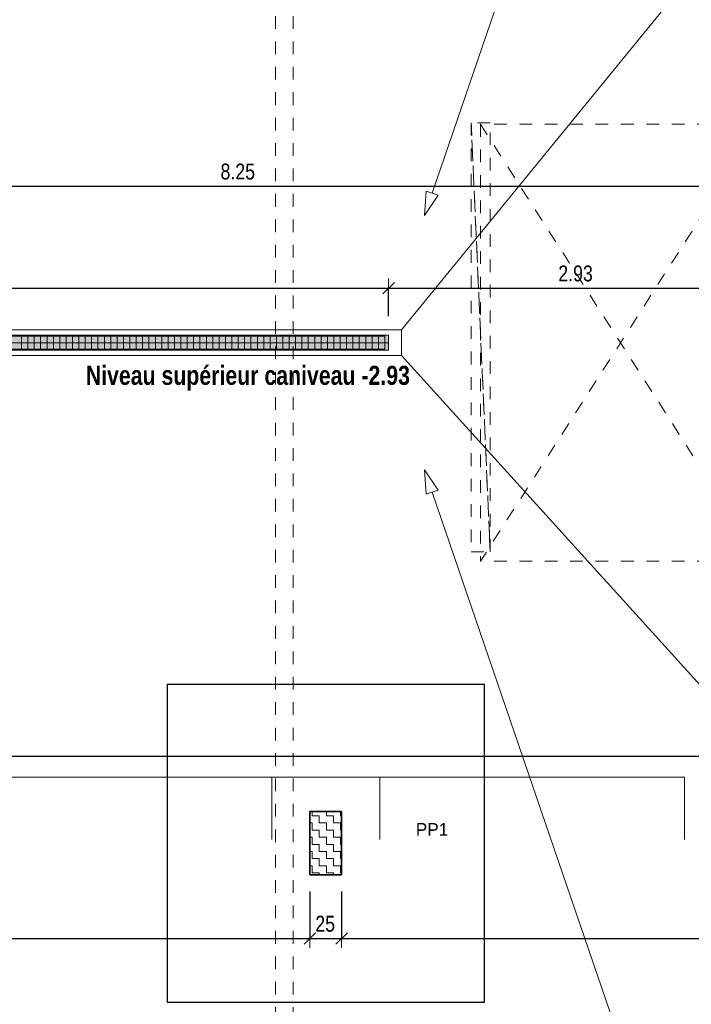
# Model space of a CAD drawing. Header units: metres. Extents: x -75 to 65, y -68 to 92.
# Tile 11 of 32: x 12.27 to 17.56, y -3 to 4.75. Entities that reach past the tile are written whole.
import ezdxf

# ---------------------------------------------------------------- set-up
doc = ezdxf.new("R2010")
doc.units = ezdxf.units.M
doc.header["$LTSCALE"] = 0.1
doc.header["$PDMODE"] = 65
for name, pattern in [('AUSGEZOGEN', [0]), ('STRICHLINIE2_S3', [0.25, 0.2, -0.05]), ('STRICHLINIE_S4', [0.275, 0.175, -0.05, 0, -0.05]), ('VERDECKT2_S2', [0.165, 0.125, -0.04])]:
    doc.linetypes.add(name, pattern=pattern)
for name, color, linetype in [('XR$1$010 Fenêtres', 7, 'Continuous'), ('XR$1$010 Murs extérieurs', 7, 'Continuous'), ('XR$1$010 Murs extérieurs – Hachures des composants', 7, 'Continuous'), ('XR$1$010 Portes', 7, 'Continuous'), ('XR$1$015 Murs intérieurs', 7, 'Continuous'), ('XR$1$035 Dalles', 7, 'Continuous'), ('XR$1$060 Mobilier incorporé', 7, 'Continuous'), ('XR$1$065 Mobilier installé', 7, 'Continuous'), ('XR$2$160 Annotations 1_50', 7, 'Continuous')]:
    doc.layers.add(name, color=color, linetype=linetype)
doc.layers.add('XR$1$STANDARD_1', color=7, linetype='Continuous', lineweight=25)
doc.layers.add('XR$2$STANDARD_1', color=7, linetype='Continuous', lineweight=25)
doc.styles.add('ARIAL', font='arial.ttf')
doc.dimstyles.new('DIMSTYLE_3', dxfattribs={"dimtxt": 0.125, "dimasz": 0.15, "dimexe": 0, "dimexo": 0, "dimgap": 0.0625, "dimtad": 2, "dimrnd": 0.005, "dimzin": 4, "dimdsep": 46, "dimtxsty": 'ARIAL', "dimblk1": 'ALL_ML_STRICH', "dimblk2": 'ALL_ML_STRICH', "dimsah": 1, "dimcen": 0, "dimclrd": 7, "dimclre": 7, "dimclrt": 7, "dimadec": 0, "dimazin": 0, "dimtfac": 1, "dimtdec": 0, "dimtix": 1, "dimtmove": 2, "dimatfit": 3, "dimfxl": 0, "dimtzin": 0, "dimlwd": 0, "dimlwe": 18, "dimarcsym": 0})
doc.dimstyles.new('DIMSTYLE_7', dxfattribs={"dimtxt": 0.125, "dimasz": 0.15, "dimexe": 0, "dimexo": 0, "dimgap": 0.0625, "dimtad": 2, "dimdec": 1, "dimlfac": 100, "dimrnd": 0.5, "dimzin": 4, "dimdsep": 46, "dimtxsty": 'ARIAL', "dimblk1": 'ALL_ML_STRICH', "dimblk2": 'ALL_ML_STRICH', "dimsah": 1, "dimcen": 0, "dimclrd": 7, "dimclre": 7, "dimclrt": 7, "dimadec": 0, "dimazin": 0, "dimtfac": 1, "dimtdec": 0, "dimtix": 1, "dimtmove": 2, "dimatfit": 3, "dimfxl": 0, "dimtvp": 1.2, "dimtzin": 0, "dimlwd": 0, "dimlwe": 18, "dimarcsym": 0})

# ---------------------------------------------------------------- blocks, each defined once
blk = doc.blocks.new('ALL_ML_STRICH')
at = {"color": 0, "linetype": 'ByBlock', "lineweight": -2}
for p, q in [((-1, 0), (0.5, 0)), ((-0.3, -0.3), (0.3, 0.3)), ((0, -0.5), (0, 0.5))]:
    blk.add_line(p, q, dxfattribs=at)
blk = doc.blocks.new('*D58')
at = {"layer": 'DEFPOINTS', "color": 7, "linetype": 'AUSGEZOGEN', "lineweight": 18, "transparency": 16777216}
for p in [(8.9518, -1.9846), (14.5518, -2.4656), (8.9518, -2.484)]:
    blk.add_point(p, dxfattribs=at)
at = {"layer": 'XR$2$STANDARD_1', "color": 7, "linetype": 'AUSGEZOGEN', "lineweight": -2, "transparency": 16777216}
for p, q in [((8.9518, -2.114), (8.9518, -2.484)), ((14.5518, -2.114), (14.5518, -2.484)), ((8.9518, -2.484), (14.5518, -2.484))]:
    blk.add_line(p, q, dxfattribs=at)
at = {"layer": 'XR$2$STANDARD_1', "color": 7, "linetype": 'AUSGEZOGEN', "lineweight": 18, "transparency": 16777216, "xscale": 0.15, "yscale": 0.15, "zscale": 0.15, "rotation": 180}
blk.add_blockref('ALL_ML_STRICH', (8.9518, -2.484), dxfattribs=at)
at = {"layer": 'XR$2$STANDARD_1', "color": 7, "linetype": 'AUSGEZOGEN', "lineweight": 18, "transparency": 16777216, "xscale": 0.15, "yscale": 0.15, "zscale": 0.15}
blk.add_blockref('ALL_ML_STRICH', (14.5518, -2.484), dxfattribs=at)
at = {"layer": 'XR$2$STANDARD_1', "color": 7, "linetype": 'AUSGEZOGEN', "lineweight": 18, "transparency": 16777216, "insert": (11.7592, -2.3693), "char_height": 0.125, "width": 0.4, "attachment_point": 5, "style": 'ARIAL'}
blk.add_mtext('\\W0.80;\\A1;{\\A1;{5.60\\H0.082500;\\S^ ;}}', dxfattribs=at)
blk = doc.blocks.new('*D59')
at = {"layer": 'DEFPOINTS', "color": 7, "linetype": 'AUSGEZOGEN', "lineweight": 18, "transparency": 16777216}
for p in [(14.5518, -2.4656), (14.8018, -2.449), (14.5518, -2.484)]:
    blk.add_point(p, dxfattribs=at)
at = {"layer": 'XR$2$STANDARD_1', "color": 7, "linetype": 'AUSGEZOGEN', "lineweight": -2, "transparency": 16777216}
for p, q in [((14.5518, -2.114), (14.5518, -2.484)), ((14.8018, -2.114), (14.8018, -2.484)), ((14.5518, -2.484), (14.8018, -2.484))]:
    blk.add_line(p, q, dxfattribs=at)
at = {"layer": 'XR$2$STANDARD_1', "color": 7, "linetype": 'AUSGEZOGEN', "lineweight": 18, "transparency": 16777216, "xscale": 0.15, "yscale": 0.15, "zscale": 0.15, "rotation": 180}
blk.add_blockref('ALL_ML_STRICH', (14.5518, -2.484), dxfattribs=at)
at = {"layer": 'XR$2$STANDARD_1', "color": 7, "linetype": 'AUSGEZOGEN', "lineweight": 18, "transparency": 16777216, "xscale": 0.15, "yscale": 0.15, "zscale": 0.15}
blk.add_blockref('ALL_ML_STRICH', (14.8018, -2.484), dxfattribs=at)
at = {"layer": 'XR$2$STANDARD_1', "color": 7, "linetype": 'AUSGEZOGEN', "lineweight": 18, "transparency": 16777216, "insert": (14.6719, -2.3693), "char_height": 0.125, "width": 0.4, "attachment_point": 5, "style": 'ARIAL'}
blk.add_mtext('\\W0.80;\\A1;{\\A1;{25\\H0.082500;\\S^ ;}}', dxfattribs=at)
blk = doc.blocks.new('*D60')
at = {"layer": 'DEFPOINTS', "color": 7, "linetype": 'AUSGEZOGEN', "lineweight": 18, "transparency": 16777216}
for p in [(14.8018, -2.449), (14.8018, -2.484), (22.6918, -2.7819)]:
    blk.add_point(p, dxfattribs=at)
at = {"layer": 'XR$2$STANDARD_1', "color": 7, "linetype": 'AUSGEZOGEN', "lineweight": -2, "transparency": 16777216}
for p, q in [((14.8018, -2.114), (14.8018, -2.484)), ((14.8018, -2.484), (22.6918, -2.484)), ((22.6918, -2.484), (22.6918, -2.484))]:
    blk.add_line(p, q, dxfattribs=at)
at = {"layer": 'XR$2$STANDARD_1', "color": 7, "linetype": 'AUSGEZOGEN', "lineweight": 18, "transparency": 16777216, "xscale": 0.15, "yscale": 0.15, "zscale": 0.15, "rotation": 180}
blk.add_blockref('ALL_ML_STRICH', (14.8018, -2.484), dxfattribs=at)
at = {"layer": 'XR$2$STANDARD_1', "color": 7, "linetype": 'AUSGEZOGEN', "lineweight": 18, "transparency": 16777216, "xscale": 0.15, "yscale": 0.15, "zscale": 0.15}
blk.add_blockref('ALL_ML_STRICH', (22.6918, -2.484), dxfattribs=at)
at = {"layer": 'XR$2$STANDARD_1', "color": 7, "linetype": 'AUSGEZOGEN', "lineweight": 18, "transparency": 16777216, "insert": (18.7539, -2.3693), "char_height": 0.125, "width": 0.4, "attachment_point": 5, "style": 'ARIAL'}
blk.add_mtext('\\W0.80;\\A1;{\\A1;{7.89\\H0.082500;\\S^ ;}}', dxfattribs=at)
blk = doc.blocks.new('*D117')
at = {"layer": 'DEFPOINTS', "color": 7, "linetype": 'AUSGEZOGEN', "lineweight": 18, "transparency": 16777216}
for p in [(9.8518, 4.0962), (9.8518, 3.4356), (18.1018, 3.2482)]:
    blk.add_point(p, dxfattribs=at)
at = {"layer": 'XR$2$STANDARD_1', "color": 7, "linetype": 'AUSGEZOGEN', "lineweight": -2, "transparency": 16777216}
for p, q in [((9.8518, 5.2735), (9.8518, 3.4356)), ((9.8518, 3.4356), (18.1018, 3.4356)), ((18.1018, 3.4356), (18.1018, 3.4356))]:
    blk.add_line(p, q, dxfattribs=at)
at = {"layer": 'XR$2$STANDARD_1', "color": 7, "linetype": 'AUSGEZOGEN', "lineweight": 18, "transparency": 16777216, "xscale": 0.15, "yscale": 0.15, "zscale": 0.15, "rotation": 180}
blk.add_blockref('ALL_ML_STRICH', (9.8518, 3.4356), dxfattribs=at)
at = {"layer": 'XR$2$STANDARD_1', "color": 7, "linetype": 'AUSGEZOGEN', "lineweight": 18, "transparency": 16777216, "xscale": 0.15, "yscale": 0.15, "zscale": 0.15}
blk.add_blockref('ALL_ML_STRICH', (18.1018, 3.4356), dxfattribs=at)
at = {"layer": 'XR$2$STANDARD_1', "color": 7, "linetype": 'AUSGEZOGEN', "lineweight": 18, "transparency": 16777216, "insert": (13.9836, 3.5502), "char_height": 0.125, "width": 0.4, "attachment_point": 5, "style": 'ARIAL'}
blk.add_mtext('\\W0.80;\\A1;{\\A1;{8.25\\H0.082500;\\S^ ;}}', dxfattribs=at)
blk = doc.blocks.new('*D122')
at = {"layer": 'DEFPOINTS', "color": 7, "linetype": 'AUSGEZOGEN', "lineweight": 18, "transparency": 16777216}
for p in [(5.1718, 2.8488), (15.1718, 2.8488), (5.1718, 2.6334)]:
    blk.add_point(p, dxfattribs=at)
at = {"layer": 'XR$2$STANDARD_1', "color": 7, "linetype": 'AUSGEZOGEN', "lineweight": -2, "transparency": 16777216}
for p, q in [((5.1718, 2.4134), (5.1718, 2.6334)), ((5.1718, 2.6334), (15.1718, 2.6334)), ((15.1718, 2.4134), (15.1718, 2.6334))]:
    blk.add_line(p, q, dxfattribs=at)
at = {"layer": 'XR$2$STANDARD_1', "color": 7, "linetype": 'AUSGEZOGEN', "lineweight": 18, "transparency": 16777216, "xscale": 0.15, "yscale": 0.15, "zscale": 0.15, "rotation": 180}
blk.add_blockref('ALL_ML_STRICH', (5.1718, 2.6334), dxfattribs=at)
at = {"layer": 'XR$2$STANDARD_1', "color": 7, "linetype": 'AUSGEZOGEN', "lineweight": 18, "transparency": 16777216, "xscale": 0.15, "yscale": 0.15, "zscale": 0.15}
blk.add_blockref('ALL_ML_STRICH', (15.1718, 2.6334), dxfattribs=at)
at = {"layer": 'XR$2$STANDARD_1', "color": 7, "linetype": 'AUSGEZOGEN', "lineweight": 18, "transparency": 16777216, "insert": (10.1753, 2.748), "char_height": 0.125, "width": 0.5, "attachment_point": 5, "style": 'ARIAL'}
blk.add_mtext('\\W0.80;\\A1;{\\A1;{10.00\\H0.082500;\\S^ ;}}', dxfattribs=at)
blk = doc.blocks.new('*D123')
at = {"layer": 'DEFPOINTS', "color": 7, "linetype": 'AUSGEZOGEN', "lineweight": 18, "transparency": 16777216}
for p in [(15.1718, 2.8488), (18.1018, 2.7374), (15.1718, 2.6334)]:
    blk.add_point(p, dxfattribs=at)
at = {"layer": 'XR$2$STANDARD_1', "color": 7, "linetype": 'AUSGEZOGEN', "lineweight": -2, "transparency": 16777216}
for p, q in [((15.1718, 2.4134), (15.1718, 2.6334)), ((15.1718, 2.6334), (18.1018, 2.6334)), ((18.1018, 2.6334), (18.1018, 2.6334))]:
    blk.add_line(p, q, dxfattribs=at)
at = {"layer": 'XR$2$STANDARD_1', "color": 7, "linetype": 'AUSGEZOGEN', "lineweight": 18, "transparency": 16777216, "xscale": 0.15, "yscale": 0.15, "zscale": 0.15, "rotation": 180}
blk.add_blockref('ALL_ML_STRICH', (15.1718, 2.6334), dxfattribs=at)
at = {"layer": 'XR$2$STANDARD_1', "color": 7, "linetype": 'AUSGEZOGEN', "lineweight": 18, "transparency": 16777216, "xscale": 0.15, "yscale": 0.15, "zscale": 0.15}
blk.add_blockref('ALL_ML_STRICH', (18.1018, 2.6334), dxfattribs=at)
at = {"layer": 'XR$2$STANDARD_1', "color": 7, "linetype": 'AUSGEZOGEN', "lineweight": 18, "transparency": 16777216, "insert": (16.644, 2.7481), "char_height": 0.125, "width": 0.4, "attachment_point": 5, "style": 'ARIAL'}
blk.add_mtext('\\W0.80;\\A1;{\\A1;{2.93\\H0.082500;\\S^ ;}}', dxfattribs=at)
blk = doc.blocks.new('*D154')
at = {"layer": 'DEFPOINTS', "color": 7, "linetype": 'AUSGEZOGEN', "lineweight": 18, "transparency": 16777216}
for p in [(18.1018, -0.8465), (2.2418, -0.9091), (2.2418, -1.0511)]:
    blk.add_point(p, dxfattribs=at)
at = {"layer": 'XR$2$STANDARD_1', "color": 7, "linetype": 'AUSGEZOGEN', "lineweight": -2, "transparency": 16777216}
for p, q in [((18.1018, -0.8251), (18.1018, -1.0511)), ((2.2418, -1.0511), (2.2418, -1.0511)), ((2.2418, -1.0511), (18.1018, -1.0511))]:
    blk.add_line(p, q, dxfattribs=at)
at = {"layer": 'XR$2$STANDARD_1', "color": 7, "linetype": 'AUSGEZOGEN', "lineweight": 18, "transparency": 16777216, "xscale": 0.15, "yscale": 0.15, "zscale": 0.15, "rotation": 180}
blk.add_blockref('ALL_ML_STRICH', (2.2418, -1.0511), dxfattribs=at)
at = {"layer": 'XR$2$STANDARD_1', "color": 7, "linetype": 'AUSGEZOGEN', "lineweight": 18, "transparency": 16777216, "xscale": 0.15, "yscale": 0.15, "zscale": 0.15}
blk.add_blockref('ALL_ML_STRICH', (18.1018, -1.0511), dxfattribs=at)
at = {"layer": 'XR$2$STANDARD_1', "color": 7, "linetype": 'AUSGEZOGEN', "lineweight": 18, "transparency": 16777216, "insert": (10.1752, -0.9364), "char_height": 0.125, "width": 0.5, "attachment_point": 5, "style": 'ARIAL'}
blk.add_mtext('\\W0.80;\\A1;{\\A1;{15.86\\H0.082500;\\S^ ;}}', dxfattribs=at)
blk = doc.blocks.new('*D189')
at = {"layer": 'DEFPOINTS', "color": 7, "linetype": 'AUSGEZOGEN', "lineweight": 18, "transparency": 16777216}
for p in [(18.3518, -1.2951), (-2.864, -6.6565), (-0.7019, -6.6565)]:
    blk.add_point(p, dxfattribs=at)
at = {"layer": 'XR$2$STANDARD_1', "color": 7, "linetype": 'AUSGEZOGEN', "lineweight": -2, "transparency": 16777216}
for p, q in [((-0.0753, -1.2951), (-0.7019, -1.2951)), ((-0.7019, -6.6565), (-0.7019, -1.2951)), ((-0.7019, -6.6565), (-0.7019, -6.6565))]:
    blk.add_line(p, q, dxfattribs=at)
at = {"layer": 'XR$2$STANDARD_1', "color": 7, "linetype": 'AUSGEZOGEN', "lineweight": 18, "transparency": 16777216, "xscale": 0.15, "yscale": 0.15, "zscale": 0.15}
for p, rotation in [((-0.7019, -1.2951), 90), ((-0.7019, -6.6565), 270)]:
    blk.add_blockref('ALL_ML_STRICH', p, dxfattribs=dict(at, rotation=rotation))
at = {"layer": 'XR$2$STANDARD_1', "color": 7, "linetype": 'AUSGEZOGEN', "lineweight": 18, "transparency": 16777216, "insert": (-0.8166, -3.9685), "char_height": 0.125, "width": 0.4, "attachment_point": 5, "rotation": 90, "style": 'ARIAL'}
blk.add_mtext('\\W0.80;\\A1;{\\A1;{5.36\\H0.082500;\\S^ ;}}', dxfattribs=at)
blk = doc.blocks.new('*D190')
at = {"layer": 'DEFPOINTS', "color": 7, "linetype": 'AUSGEZOGEN', "lineweight": 18, "transparency": 16777216}
for p in [(-2.934, 2.2042), (-0.7019, -1.2951), (18.3518, -1.2951)]:
    blk.add_point(p, dxfattribs=at)
at = {"layer": 'XR$2$STANDARD_1', "color": 7, "linetype": 'AUSGEZOGEN', "lineweight": -2, "transparency": 16777216}
for p, q in [((-0.0753, 2.2042), (-0.7019, 2.2042)), ((-0.7019, -1.2951), (-0.7019, 2.2042)), ((-0.0753, -1.2951), (-0.7019, -1.2951))]:
    blk.add_line(p, q, dxfattribs=at)
at = {"layer": 'XR$2$STANDARD_1', "color": 7, "linetype": 'AUSGEZOGEN', "lineweight": 18, "transparency": 16777216, "xscale": 0.15, "yscale": 0.15, "zscale": 0.15}
for p, rotation in [((-0.7019, 2.2042), 90), ((-0.7019, -1.2951), 270)]:
    blk.add_blockref('ALL_ML_STRICH', p, dxfattribs=dict(at, rotation=rotation))
at = {"layer": 'XR$2$STANDARD_1', "color": 7, "linetype": 'AUSGEZOGEN', "lineweight": 18, "transparency": 16777216, "insert": (-0.8166, 0.462), "char_height": 0.125, "width": 0.4, "attachment_point": 5, "rotation": 90, "style": 'ARIAL'}
blk.add_mtext('\\W0.80;\\A1;{\\A1;{3.50\\H0.082500;\\S^ ;}}', dxfattribs=at)

msp = doc.modelspace()

# ---------------------------------------------------------------- hatches: boundary and pattern name
at = {"layer": 'XR$1$010 Murs extérieurs – Hachures des composants', "linetype": 'AUSGEZOGEN', "lineweight": 13, "transparency": 33554687}
h = msp.add_hatch(dxfattribs=at)
h.set_pattern_fill('MUSTER', scale=0.05625, style=0, pattern_type=2)
h.set_pattern_definition([(0, (0.1125, 0.1125), (0.05625, 0.05625), [0.05625, -0.05625]), (90, (0.1125, 0.1125), (-0.05625, 0.05625), [0.05625, -0.05625])])
h.paths.add_polyline_path([(14.5518, -1.4846), (14.5518, -1.9846), (14.8018, -1.9846), (14.8018, -1.4846)], flags=0)
at = {"layer": 'XR$1$060 Mobilier incorporé', "linetype": 'AUSGEZOGEN', "lineweight": 13, "transparency": 33554687}
msp.add_hatch(color=7, dxfattribs=at).paths.add_polyline_path([(5.1718, 2.2642), (5.1718, 2.1442), (15.1718, 2.1442), (15.1718, 2.2642)])

# ---------------------------------------------------------------- linework, layer by layer
at = {"layer": 'XR$1$010 Fenêtres', "color": 7, "linetype": 'AUSGEZOGEN', "lineweight": 18, "transparency": 33554687}
for p, q in [((15.2718, 2.3042), (18.3518, 6.0735)), ((18.3518, -1.2951), (15.2718, 2.1042))]:
    msp.add_line(p, q, dxfattribs=at)
at = {"layer": 'XR$1$010 Murs extérieurs', "color": 7, "linetype": 'AUSGEZOGEN', "lineweight": 25, "transparency": 33554687}
for p, q in [((15.9268, -0.4846), (13.4268, -0.4846)), ((15.9268, -0.4846), (13.4268, -0.4846)), ((13.4268, -0.4846), (13.4268, -2.9846)), ((13.4268, -0.4846), (13.4268, -2.9846)), ((15.9268, -2.9846), (15.9268, -0.4846)), ((15.9268, -2.9846), (15.9268, -0.4846)), ((13.4268, -2.9846), (15.9268, -2.9846))]:
    msp.add_line(p, q, dxfattribs=at)
at = {"layer": 'XR$1$010 Murs extérieurs', "color": 7, "linetype": 'AUSGEZOGEN', "lineweight": 35, "transparency": 33554687}
for p, q in [((14.5518, -1.4846), (14.5518, -1.9846)), ((14.8018, -1.4846), (14.5518, -1.4846)), ((14.8018, -1.9846), (14.8018, -1.4846)), ((14.5518, -1.9846), (14.8018, -1.9846))]:
    msp.add_line(p, q, dxfattribs=at)
at = {"layer": 'XR$1$010 Portes', "color": 7, "linetype": 'STRICHLINIE_S4', "lineweight": 18, "transparency": 33554687}
for p, q in [((15.8947, 3.9235), (15.8947, 0.4835)), ((18.1018, 3.9235), (15.8947, 3.9235)), ((15.8947, 3.9235), (18.1018, 0.4835)), ((18.1018, 3.9235), (15.8947, 0.4835)), ((18.1018, 0.4835), (15.8947, 0.4835))]:
    msp.add_line(p, q, dxfattribs=at)
at = {"layer": 'XR$1$015 Murs intérieurs', "color": 7, "linetype": 'AUSGEZOGEN', "lineweight": 13, "transparency": 33554687}
for p, q in [((16.1473, 5.2279), (15.5146, 3.3813)), ((15.4541, 3.2048), (15.4673, 3.3975)), ((15.4541, 3.2048), (15.5619, 3.3651)), ((15.4673, 3.3975), (15.5619, 3.3651)), ((15.4541, 1.2036), (15.5619, 1.0433)), ((15.4541, 1.2036), (15.4673, 1.0109)), ((15.5619, 1.0433), (15.4673, 1.0109)), ((17.5544, -4.9259), (15.5146, 1.0271))]:
    msp.add_line(p, q, dxfattribs=at)
at = {"layer": 'XR$1$035 Dalles', "color": 30, "linetype": 'STRICHLINIE2_S3', "lineweight": 13, "transparency": 33554687}
for p, q in [((14.2804, -6.3256), (14.2804, 5.3361)), ((14.4204, -6.3256), (14.4204, 5.3461))]:
    msp.add_line(p, q, dxfattribs=at)
at = {"layer": 'XR$1$060 Mobilier incorporé', "color": 14, "linetype": 'AUSGEZOGEN', "lineweight": 13, "transparency": 33554687}
for p, q in [((5.1718, 2.2642), (15.1718, 2.2642)), ((5.2018, 2.2542), (15.1418, 2.2542)), ((12.2803, 2.2542), (12.2803, 2.1542)), ((12.3305, 2.2542), (12.3305, 2.1542)), ((12.3807, 2.2542), (12.3807, 2.1542)), ((12.4309, 2.2542), (12.4309, 2.1542)), ((12.4811, 2.2542), (12.4811, 2.1542)), ((12.5313, 2.2542), (12.5313, 2.1542)), ((12.5815, 2.2542), (12.5815, 2.1542)), ((12.6317, 2.2542), (12.6317, 2.1542)), ((12.6819, 2.2542), (12.6819, 2.1542)), ((12.7321, 2.2542), (12.7321, 2.1542)), ((12.7823, 2.2542), (12.7823, 2.1542)), ((12.8325, 2.2542), (12.8325, 2.1542)), ((12.8827, 2.2542), (12.8827, 2.1542)), ((12.9329, 2.2542), (12.9329, 2.1542)), ((12.9831, 2.2542), (12.9831, 2.1542)), ((13.0333, 2.2542), (13.0333, 2.1542)), ((13.0835, 2.2542), (13.0835, 2.1542)), ((13.1337, 2.2542), (13.1337, 2.1542)), ((13.1839, 2.2542), (13.1839, 2.1542)), ((13.2341, 2.2542), (13.2341, 2.1542)), ((13.2843, 2.2542), (13.2843, 2.1542)), ((13.3345, 2.2542), (13.3345, 2.1542)), ((13.3847, 2.2542), (13.3847, 2.1542)), ((13.4349, 2.2542), (13.4349, 2.1542)), ((13.4851, 2.2542), (13.4851, 2.1542)), ((13.5353, 2.2542), (13.5353, 2.1542)), ((13.5855, 2.2542), (13.5855, 2.1542)), ((13.6357, 2.2542), (13.6357, 2.1542)), ((13.6859, 2.2542), (13.6859, 2.1542)), ((13.7361, 2.2542), (13.7361, 2.1542)), ((13.7863, 2.2542), (13.7863, 2.1542)), ((13.8365, 2.2542), (13.8365, 2.1542)), ((13.8867, 2.2542), (13.8867, 2.1542)), ((13.9369, 2.2542), (13.9369, 2.1542)), ((13.9871, 2.2542), (13.9871, 2.1542)), ((14.0373, 2.2542), (14.0373, 2.1542)), ((14.0875, 2.2542), (14.0875, 2.1542)), ((14.1377, 2.2542), (14.1377, 2.1542)), ((14.1879, 2.2542), (14.1879, 2.1542)), ((14.2381, 2.2542), (14.2381, 2.1542)), ((14.2883, 2.2542), (14.2883, 2.1542)), ((14.3385, 2.2542), (14.3385, 2.1542)), ((14.3887, 2.2542), (14.3887, 2.1542)), ((14.4389, 2.2542), (14.4389, 2.1542)), ((14.4891, 2.2542), (14.4891, 2.1542)), ((14.5393, 2.2542), (14.5393, 2.1542)), ((14.5895, 2.2542), (14.5895, 2.1542)), ((14.6397, 2.2542), (14.6397, 2.1542)), ((14.6899, 2.2542), (14.6899, 2.1542)), ((14.7402, 2.2542), (14.7402, 2.1542)), ((14.7904, 2.2542), (14.7904, 2.1542)), ((14.8406, 2.2542), (14.8406, 2.1542)), ((14.8908, 2.2542), (14.8908, 2.1542)), ((14.941, 2.2542), (14.941, 2.1542)), ((14.9912, 2.2542), (14.9912, 2.1542)), ((15.0414, 2.2542), (15.0414, 2.1542)), ((15.0916, 2.2542), (15.0916, 2.1542)), ((15.1418, 2.2542), (15.1418, 2.1542)), ((15.1418, 2.2542), (15.1418, 2.1542)), ((15.1718, 2.2642), (15.1718, 2.1442)), ((5.1718, 2.2042), (15.1718, 2.2042)), ((5.1718, 2.1442), (15.1718, 2.1442)), ((5.2018, 2.1542), (15.1418, 2.1542))]:
    msp.add_line(p, q, dxfattribs=at)
at = {"layer": 'XR$1$060 Mobilier incorporé', "color": 251, "linetype": 'AUSGEZOGEN', "lineweight": 18, "transparency": 33554687}
for p, q in [((2.5018, -1.2151), (17.5018, -1.2151)), ((14.2518, -1.7051), (14.2518, -1.2151)), ((15.1018, -1.7051), (15.1018, -1.2151)), ((17.5018, -1.7051), (17.5018, -1.2151))]:
    msp.add_line(p, q, dxfattribs=at)
at = {"layer": 'XR$1$065 Mobilier installé', "color": 212, "linetype": 'VERDECKT2_S2', "lineweight": 13, "transparency": 33554687}
for p, q in [((15.8218, 3.9335), (15.8218, 0.5585)), ((15.9655, 0.7023), (15.8218, 3.9335)), ((15.9718, 3.9335), (15.8218, 3.9335)), ((15.8218, 3.9335), (15.9655, 0.7023)), ((15.9718, 0.5585), (15.9718, 3.9335)), ((15.9718, 0.5585), (15.9655, 0.7023)), ((15.9655, 0.7023), (15.9718, 0.5585)), ((15.8218, 0.5585), (15.9718, 0.5585))]:
    msp.add_line(p, q, dxfattribs=at)
at = {"layer": 'XR$1$STANDARD_1', "color": 7, "linetype": 'AUSGEZOGEN', "lineweight": 18, "transparency": 33554687}
for p, q in [((5.0718, 2.3042), (15.2718, 2.3042)), ((15.2718, 2.3042), (15.2718, 2.1042)), ((15.2718, 2.1042), (5.0718, 2.1042))]:
    msp.add_line(p, q, dxfattribs=at)

# ---------------------------------------------------------------- texts
at = {"layer": 'XR$2$160 Annotations 1_50', "color": 7, "linetype": 'AUSGEZOGEN', "transparency": 33554687, "insert": (15.3858, -1.6765), "char_height": 0.1, "width": 0.313535, "attachment_point": 7, "style": 'ARIAL'}
msp.add_mtext('\\W0.97;PP1', dxfattribs=at)
at = {"layer": 'XR$2$STANDARD_1', "color": 7, "linetype": 'AUSGEZOGEN', "lineweight": 13, "transparency": 33554687, "insert": (12.7866, 1.827), "char_height": 0.15, "width": 2.617847, "attachment_point": 7, "style": 'ARIAL'}
msp.add_mtext('\\A1;{\\fArial|b1|i0|c162|p34;\\W0.8;Niveau \\fArial|b1|i0|c0|p34;supérieur\\fArial|b1|i0|c162|p34; caniveau -2.93}', dxfattribs=at)

# ---------------------------------------------------------------- dimensions: what is measured, and where the dimension line sits
at = {"layer": 'XR$2$STANDARD_1', "color": 7, "linetype": 'AUSGEZOGEN', "lineweight": 18, "transparency": 33554687}
for base, p1, p2, dimstyle, picture, middle in [((18.1018, 3.4356), (9.8518, 5.2735), (18.1018, 3.4356), 'DIMSTYLE_3', '*D117', (13.9836, 3.5502)), ((15.1718, 2.6334), (5.1718, 2.4134), (15.1718, 2.4134), 'DIMSTYLE_3', '*D122', (10.1753, 2.748)), ((18.1018, 2.6334), (15.1718, 2.4134), (18.1018, 2.6334), 'DIMSTYLE_3', '*D123', (16.644, 2.7481)), ((18.1018, -1.0511), (2.2418, -1.0511), (18.1018, -0.8251), 'DIMSTYLE_3', '*D154', (10.1752, -0.9364)), ((14.5518, -2.484), (8.9518, -2.114), (14.5518, -2.114), 'DIMSTYLE_3', '*D58', (11.7592, -2.3693)), ((14.8018, -2.484), (14.5518, -2.114), (14.8018, -2.114), 'DIMSTYLE_7', '*D59', (14.6719, -2.3693)), ((22.6918, -2.484), (14.8018, -2.114), (22.6918, -2.484), 'DIMSTYLE_3', '*D60', (18.7539, -2.3693))]:
    dim = msp.add_linear_dim(base=base, p1=p1, p2=p2, dimstyle=dimstyle, override={"dimpost": '<>', "dimclrd": 7, "dimclre": 7, "dimclrt": 7, "dimlwd": 0, "dimlwe": 18}, dxfattribs=at)
    dim.commit()
    dim.dimension.update_dxf_attribs({"geometry": picture, "text_midpoint": middle, "dimtype": 160})
for base, p1, p2, picture, middle in [((-0.7019, 2.2042), (-0.0753, -1.2951), (-0.0753, 2.2042), '*D190', (-0.8166, 0.462)), ((-0.7019, -1.2951), (-0.7019, -6.6565), (-0.0753, -1.2951), '*D189', (-0.8166, -3.9685))]:
    dim = msp.add_linear_dim(base=base, p1=p1, p2=p2, angle=90, dimstyle='DIMSTYLE_3', override={"dimpost": '<>', "dimclrd": 7, "dimclre": 7, "dimclrt": 7, "dimlwd": 0, "dimlwe": 18}, dxfattribs=at)
    dim.commit()
    dim.dimension.update_dxf_attribs({"geometry": picture, "text_midpoint": middle, "dimtype": 160})

doc.saveas('drawing.dxf')
